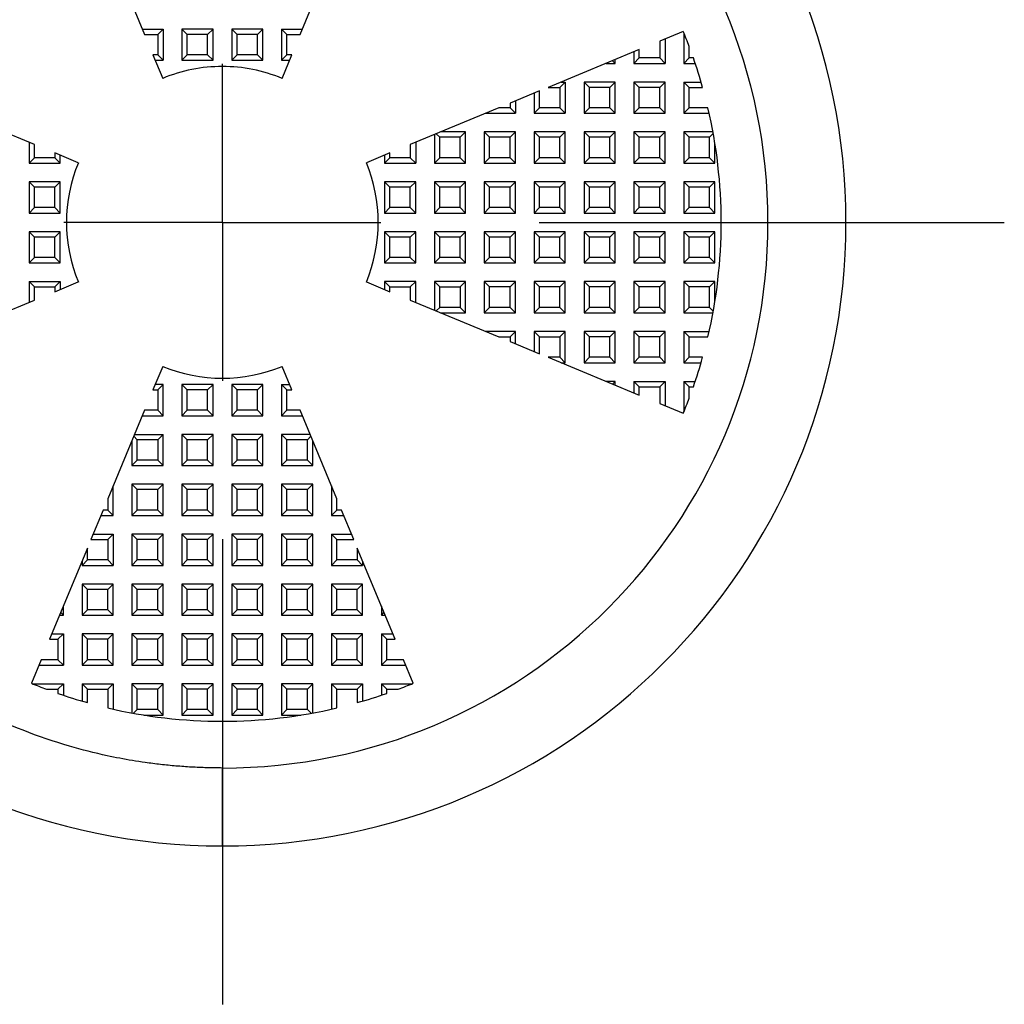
# Model space of a CAD drawing. Header units: millimetres. Extents: x 3 to 137, y 3 to 105.
# Tile 4 of 9: x 58 to 74, y 41 to 57. Entities that reach past the tile are written whole.
import ezdxf

# ---------------------------------------------------------------- set-up
doc = ezdxf.new("R2010")
doc.units = ezdxf.units.MM
doc.header["$LTSCALE"] = 0.5
doc.linetypes.add('SLD-Center', pattern=[19.05, 15.24, -1.27, 1.27, -1.27])
doc.linetypes.add('SLD-Solid', pattern=[0])
doc.layers.add('CENTER', color=40, linetype='SLD-Center')
doc.layers.add('DIMENSIONS', color=140, linetype='SLD-Solid', lineweight=25)
doc.styles.add('SLDTEXTSTYLE0', font='VERDANA.TTF')
doc.dimstyles.new('SLDDIMSTYLE2', dxfattribs={"dimtxt": 1.079004, "dimasz": 1.651, "dimexe": 0, "dimexo": 0.0625, "dimgap": 0.269751, "dimtad": 0, "dimtih": 1, "dimtoh": 1, "dimrnd": 1e-09, "dimzin": 4, "dimdsep": 46, "dimtxsty": 'SLDTEXTSTYLE0', "dimsah": 1, "dimcen": 0, "dimadec": 0, "dimazin": 1, "dimtfac": 1, "dimtofl": 0, "dimtmove": 0, "dimatfit": 3, "dimfxl": 0, "dimfrac": 2, "dimtolj": 1, "dimtzin": 12, "dimarcsym": 0})

# ---------------------------------------------------------------- blocks, each defined once
blk = doc.blocks.new('_D_2')
at = {"layer": 'DIMENSIONS'}
for p, q in [((45.55, 67.877), (45.188, 67.877)), ((45.188, 67.877), (45.188, 66.162)), ((48.756, 67.877), (49.119, 67.877)), ((49.119, 67.877), (49.119, 66.162)), ((52.746, 67.877), (49.571, 67.877)), ((56.114, 61.98), (52.746, 67.877)), ((45.188, 66.162), (45.55, 66.162)), ((49.119, 66.162), (48.756, 66.162))]:
    blk.add_line(p, q, dxfattribs=at)
blk.add_arc((61.074, 53.296), 10, 93.6334, 128.7547, dxfattribs=at)
blk.add_solid([(56.114, 61.98), (55.516, 63.539), (55.075, 63.287)], dxfattribs=at)
at = {"layer": 'DIMENSIONS', "char_height": 1.0583, "attachment_point": 1, "style": 'SLDTEXTSTYLE0'}
for s, insert in [('%%c', (44.735, 69.463)), ('20.0', (46.364, 69.463)), ('0.79', (45.55, 67.506))]:
    blk.add_mtext(s, dxfattribs=dict(at, insert=insert))
blk = doc.blocks.new('SW_CENTERMARKSYMBOL_0')
at = {"layer": 'CENTER', "color": 0}
for p, q in [((0, 0), (0, 2.54)), ((0, 0), (-2.54, 0)), ((0, 0), (0, -2.54)), ((0, 0), (2.54, 0)), ((5.08, 0), (12.54, 0)), ((0, -5.08), (0, -12.54))]:
    blk.add_line(p, q, dxfattribs=at)

msp = doc.modelspace()

# ---------------------------------------------------------------- linework, layer by layer
for p, q in [((59.237, 57.73), (59.826, 56.31)), ((62.322, 56.31), (62.91, 57.73)), ((59.79, 56.396), (60.124, 56.396)), ((60.037, 56.31), (60.124, 56.396)), ((60.124, 56.396), (60.124, 55.896)), ((60.424, 56.396), (60.424, 55.896)), ((60.51, 56.31), (60.424, 56.396)), ((60.924, 56.396), (60.424, 56.396)), ((60.924, 56.396), (60.837, 56.31)), ((60.924, 55.896), (60.924, 56.396)), ((61.224, 56.396), (61.224, 55.896)), ((61.31, 56.31), (61.224, 56.396)), ((61.724, 56.396), (61.224, 56.396)), ((61.637, 56.31), (61.724, 56.396)), ((61.724, 55.896), (61.724, 56.396)), ((62.024, 56.396), (62.358, 56.396)), ((62.11, 56.31), (62.024, 56.396)), ((62.024, 56.396), (62.024, 55.896)), ((59.826, 56.31), (60.037, 56.31)), ((60.037, 56.31), (60.037, 55.983)), ((60.51, 55.983), (60.51, 56.31)), ((60.837, 56.31), (60.51, 56.31)), ((60.837, 55.983), (60.837, 56.31)), ((61.31, 55.983), (61.31, 56.31)), ((61.637, 56.31), (61.31, 56.31)), ((61.637, 55.983), (61.637, 56.31)), ((62.11, 55.983), (62.11, 56.31)), ((62.11, 56.31), (62.322, 56.31)), ((68.465, 56.358), (68.087, 56.202)), ((68.174, 56.237), (68.174, 55.846)), ((68.474, 56.336), (68.474, 55.846)), ((67.76, 56.066), (66.297, 55.46)), ((67.76, 55.933), (67.76, 56.066)), ((68.087, 56.202), (68.087, 55.933)), ((68.56, 55.933), (68.56, 56.116)), ((60.037, 55.983), (59.961, 55.983)), ((59.961, 55.983), (60.117, 55.606)), ((60.124, 55.896), (60.037, 55.983)), ((60.51, 55.983), (60.424, 55.896)), ((60.837, 55.983), (60.51, 55.983)), ((60.924, 55.896), (60.837, 55.983)), ((61.31, 55.983), (61.224, 55.896)), ((61.637, 55.983), (61.31, 55.983)), ((61.724, 55.896), (61.637, 55.983)), ((62.024, 55.896), (62.11, 55.983)), ((62.031, 55.606), (62.187, 55.983)), ((62.187, 55.983), (62.11, 55.983)), ((67.374, 55.846), (67.374, 55.906)), ((67.674, 56.03), (67.674, 55.846)), ((67.674, 55.846), (67.76, 55.933)), ((68.087, 55.933), (67.76, 55.933)), ((68.174, 55.846), (68.087, 55.933)), ((68.474, 55.846), (68.56, 55.933)), ((68.627, 55.933), (68.56, 55.933)), ((59.997, 55.896), (60.124, 55.896)), ((60.424, 55.896), (60.924, 55.896)), ((61.224, 55.896), (61.724, 55.896)), ((62.024, 55.896), (62.151, 55.896)), ((67.23, 55.846), (67.374, 55.846)), ((67.374, 55.846), (67.332, 55.889)), ((67.674, 55.846), (68.174, 55.846)), ((68.474, 55.846), (68.657, 55.846)), ((66.297, 55.46), (66.487, 55.46)), ((66.487, 55.46), (66.574, 55.546)), ((66.487, 55.46), (66.487, 55.133)), ((66.506, 55.546), (66.574, 55.546)), ((66.574, 55.546), (66.574, 55.046)), ((66.874, 55.546), (66.874, 55.046)), ((66.96, 55.46), (66.874, 55.546)), ((67.374, 55.546), (66.874, 55.546)), ((66.96, 55.133), (66.96, 55.46)), ((67.287, 55.46), (66.96, 55.46)), ((67.374, 55.546), (67.287, 55.46)), ((67.287, 55.133), (67.287, 55.46)), ((67.374, 55.046), (67.374, 55.546)), ((67.674, 55.546), (67.674, 55.046)), ((67.76, 55.46), (67.674, 55.546)), ((68.174, 55.546), (67.674, 55.546)), ((67.76, 55.133), (67.76, 55.46)), ((68.087, 55.46), (67.76, 55.46)), ((68.174, 55.546), (68.087, 55.46)), ((68.087, 55.133), (68.087, 55.46)), ((68.174, 55.046), (68.174, 55.546)), ((68.474, 55.546), (68.474, 55.046)), ((68.56, 55.46), (68.474, 55.546)), ((68.474, 55.546), (68.751, 55.546)), ((68.56, 55.133), (68.56, 55.46)), ((68.56, 55.46), (68.776, 55.46)), ((66.16, 55.403), (65.687, 55.207)), ((66.074, 55.368), (66.074, 55.046)), ((66.16, 55.133), (66.16, 55.403)), ((58.06, 54.545), (56.64, 55.133)), ((65.508, 55.133), (64.087, 54.545)), ((65.687, 55.133), (65.508, 55.133)), ((65.687, 55.207), (65.687, 55.133)), ((65.774, 55.046), (65.687, 55.133)), ((65.774, 55.243), (65.774, 55.046)), ((66.074, 55.046), (66.16, 55.133)), ((66.487, 55.133), (66.16, 55.133)), ((66.574, 55.046), (66.487, 55.133)), ((66.96, 55.133), (66.874, 55.046)), ((67.287, 55.133), (66.96, 55.133)), ((67.374, 55.046), (67.287, 55.133)), ((67.76, 55.133), (67.674, 55.046)), ((68.087, 55.133), (67.76, 55.133)), ((68.174, 55.046), (68.087, 55.133)), ((68.474, 55.046), (68.56, 55.133)), ((68.86, 55.133), (68.56, 55.133)), ((65.299, 55.046), (65.774, 55.046)), ((66.074, 55.046), (66.574, 55.046)), ((66.874, 55.046), (67.374, 55.046)), ((67.674, 55.046), (68.174, 55.046)), ((68.474, 55.046), (68.88, 55.046)), ((64.474, 54.705), (64.474, 54.246)), ((64.56, 54.66), (64.503, 54.717)), ((64.56, 54.333), (64.56, 54.66)), ((64.887, 54.66), (64.56, 54.66)), ((64.974, 54.746), (64.574, 54.746)), ((64.974, 54.746), (64.887, 54.66)), ((64.887, 54.333), (64.887, 54.66)), ((64.974, 54.246), (64.974, 54.746)), ((65.274, 54.746), (65.274, 54.246)), ((65.36, 54.66), (65.274, 54.746)), ((65.774, 54.746), (65.274, 54.746)), ((65.36, 54.333), (65.36, 54.66)), ((65.687, 54.66), (65.36, 54.66)), ((65.774, 54.746), (65.687, 54.66)), ((65.687, 54.333), (65.687, 54.66)), ((65.774, 54.246), (65.774, 54.746)), ((66.074, 54.746), (66.074, 54.246)), ((66.16, 54.66), (66.074, 54.746)), ((66.574, 54.746), (66.074, 54.746)), ((66.16, 54.333), (66.16, 54.66)), ((66.487, 54.66), (66.16, 54.66)), ((66.574, 54.746), (66.487, 54.66)), ((66.487, 54.333), (66.487, 54.66)), ((66.574, 54.246), (66.574, 54.746)), ((66.874, 54.746), (66.874, 54.246)), ((66.96, 54.66), (66.874, 54.746)), ((67.374, 54.746), (66.874, 54.746)), ((66.96, 54.333), (66.96, 54.66)), ((67.287, 54.66), (66.96, 54.66)), ((67.374, 54.746), (67.287, 54.66)), ((67.287, 54.333), (67.287, 54.66)), ((67.374, 54.246), (67.374, 54.746)), ((67.674, 54.746), (67.674, 54.246)), ((67.76, 54.66), (67.674, 54.746)), ((68.174, 54.746), (67.674, 54.746)), ((67.76, 54.333), (67.76, 54.66)), ((68.087, 54.66), (67.76, 54.66)), ((68.174, 54.746), (68.087, 54.66)), ((68.087, 54.333), (68.087, 54.66)), ((68.174, 54.246), (68.174, 54.746)), ((68.941, 54.746), (68.474, 54.746)), ((68.56, 54.66), (68.474, 54.746)), ((68.474, 54.746), (68.474, 54.246)), ((68.56, 54.333), (68.56, 54.66)), ((68.887, 54.66), (68.56, 54.66)), ((68.946, 54.719), (68.887, 54.66)), ((68.887, 54.333), (68.887, 54.66)), ((57.974, 54.581), (57.974, 54.246)), ((58.06, 54.333), (58.06, 54.545)), ((64.087, 54.545), (64.087, 54.333)), ((64.174, 54.581), (64.174, 54.246)), ((68.974, 54.246), (68.974, 54.557)), ((57.974, 54.246), (58.06, 54.333)), ((58.387, 54.333), (58.06, 54.333)), ((58.764, 54.253), (58.387, 54.409)), ((58.387, 54.409), (58.387, 54.333)), ((58.474, 54.246), (58.387, 54.333)), ((58.474, 54.246), (58.474, 54.373)), ((63.76, 54.409), (63.384, 54.253)), ((63.674, 54.373), (63.674, 54.246)), ((63.674, 54.246), (63.76, 54.333)), ((63.76, 54.333), (63.76, 54.409)), ((64.087, 54.333), (63.76, 54.333)), ((64.174, 54.246), (64.087, 54.333)), ((64.474, 54.246), (64.56, 54.333)), ((64.887, 54.333), (64.56, 54.333)), ((64.974, 54.246), (64.887, 54.333)), ((65.36, 54.333), (65.274, 54.246)), ((65.687, 54.333), (65.36, 54.333)), ((65.774, 54.246), (65.687, 54.333)), ((66.16, 54.333), (66.074, 54.246)), ((66.487, 54.333), (66.16, 54.333)), ((66.574, 54.246), (66.487, 54.333)), ((66.96, 54.333), (66.874, 54.246)), ((67.287, 54.333), (66.96, 54.333)), ((67.374, 54.246), (67.287, 54.333)), ((67.76, 54.333), (67.674, 54.246)), ((68.087, 54.333), (67.76, 54.333)), ((68.174, 54.246), (68.087, 54.333)), ((68.56, 54.333), (68.474, 54.246)), ((68.887, 54.333), (68.56, 54.333)), ((68.974, 54.246), (68.887, 54.333)), ((57.974, 54.246), (58.474, 54.246)), ((63.674, 54.246), (64.174, 54.246)), ((64.474, 54.246), (64.974, 54.246)), ((65.274, 54.246), (65.774, 54.246)), ((66.074, 54.246), (66.574, 54.246)), ((66.874, 54.246), (67.374, 54.246)), ((67.674, 54.246), (68.174, 54.246)), ((68.474, 54.246), (68.974, 54.246)), ((57.974, 53.946), (57.974, 53.446)), ((58.06, 53.86), (57.974, 53.946)), ((58.474, 53.946), (57.974, 53.946)), ((58.06, 53.533), (58.06, 53.86)), ((58.387, 53.86), (58.06, 53.86)), ((58.387, 53.86), (58.474, 53.946)), ((58.387, 53.533), (58.387, 53.86)), ((58.474, 53.446), (58.474, 53.946)), ((63.674, 53.946), (63.674, 53.446)), ((63.76, 53.86), (63.674, 53.946)), ((64.174, 53.946), (63.674, 53.946)), ((63.76, 53.533), (63.76, 53.86)), ((64.087, 53.86), (63.76, 53.86)), ((64.174, 53.946), (64.087, 53.86)), ((64.087, 53.533), (64.087, 53.86)), ((64.174, 53.446), (64.174, 53.946)), ((64.474, 53.946), (64.474, 53.446)), ((64.56, 53.86), (64.474, 53.946)), ((64.974, 53.946), (64.474, 53.946)), ((64.56, 53.533), (64.56, 53.86)), ((64.887, 53.86), (64.56, 53.86)), ((64.974, 53.946), (64.887, 53.86)), ((64.887, 53.533), (64.887, 53.86)), ((64.974, 53.446), (64.974, 53.946)), ((65.274, 53.946), (65.274, 53.446)), ((65.36, 53.86), (65.274, 53.946)), ((65.774, 53.946), (65.274, 53.946)), ((65.36, 53.533), (65.36, 53.86)), ((65.687, 53.86), (65.36, 53.86)), ((65.774, 53.946), (65.687, 53.86)), ((65.687, 53.533), (65.687, 53.86)), ((65.774, 53.446), (65.774, 53.946)), ((66.074, 53.946), (66.074, 53.446)), ((66.16, 53.86), (66.074, 53.946)), ((66.574, 53.946), (66.074, 53.946)), ((66.16, 53.533), (66.16, 53.86)), ((66.487, 53.86), (66.16, 53.86)), ((66.574, 53.946), (66.487, 53.86)), ((66.487, 53.533), (66.487, 53.86)), ((66.574, 53.446), (66.574, 53.946)), ((66.874, 53.946), (66.874, 53.446)), ((66.96, 53.86), (66.874, 53.946)), ((67.374, 53.946), (66.874, 53.946)), ((66.96, 53.533), (66.96, 53.86)), ((67.287, 53.86), (66.96, 53.86)), ((67.374, 53.946), (67.287, 53.86)), ((67.287, 53.533), (67.287, 53.86)), ((67.374, 53.446), (67.374, 53.946)), ((67.674, 53.946), (67.674, 53.446)), ((67.76, 53.86), (67.674, 53.946)), ((68.174, 53.946), (67.674, 53.946)), ((67.76, 53.533), (67.76, 53.86)), ((68.087, 53.86), (67.76, 53.86)), ((68.174, 53.946), (68.087, 53.86)), ((68.087, 53.533), (68.087, 53.86)), ((68.174, 53.446), (68.174, 53.946)), ((68.474, 53.946), (68.474, 53.446)), ((68.56, 53.86), (68.474, 53.946)), ((68.974, 53.946), (68.474, 53.946)), ((68.56, 53.533), (68.56, 53.86)), ((68.887, 53.86), (68.56, 53.86)), ((68.974, 53.946), (68.887, 53.86)), ((68.887, 53.533), (68.887, 53.86)), ((68.974, 53.446), (68.974, 53.946)), ((58.06, 53.533), (57.974, 53.446)), ((58.387, 53.533), (58.06, 53.533)), ((58.474, 53.446), (58.387, 53.533)), ((63.76, 53.533), (63.674, 53.446)), ((64.087, 53.533), (63.76, 53.533)), ((64.174, 53.446), (64.087, 53.533)), ((64.56, 53.533), (64.474, 53.446)), ((64.887, 53.533), (64.56, 53.533)), ((64.974, 53.446), (64.887, 53.533)), ((65.36, 53.533), (65.274, 53.446)), ((65.687, 53.533), (65.36, 53.533)), ((65.774, 53.446), (65.687, 53.533)), ((66.16, 53.533), (66.074, 53.446)), ((66.487, 53.533), (66.16, 53.533)), ((66.574, 53.446), (66.487, 53.533)), ((66.96, 53.533), (66.874, 53.446)), ((67.287, 53.533), (66.96, 53.533)), ((67.374, 53.446), (67.287, 53.533)), ((67.76, 53.533), (67.674, 53.446)), ((68.087, 53.533), (67.76, 53.533)), ((68.174, 53.446), (68.087, 53.533)), ((68.56, 53.533), (68.474, 53.446)), ((68.887, 53.533), (68.56, 53.533)), ((68.974, 53.446), (68.887, 53.533)), ((57.974, 53.446), (58.474, 53.446)), ((63.674, 53.446), (64.174, 53.446)), ((64.474, 53.446), (64.974, 53.446)), ((65.274, 53.446), (65.774, 53.446)), ((66.074, 53.446), (66.574, 53.446)), ((66.874, 53.446), (67.374, 53.446)), ((67.674, 53.446), (68.174, 53.446)), ((68.474, 53.446), (68.974, 53.446)), ((57.974, 53.146), (57.974, 52.646)), ((58.06, 53.06), (57.974, 53.146)), ((58.474, 53.146), (57.974, 53.146)), ((58.06, 52.733), (58.06, 53.06)), ((58.387, 53.06), (58.06, 53.06)), ((58.474, 53.146), (58.387, 53.06)), ((58.387, 52.733), (58.387, 53.06)), ((58.474, 52.646), (58.474, 53.146)), ((63.674, 53.146), (63.674, 52.646)), ((63.76, 53.06), (63.674, 53.146)), ((64.174, 53.146), (63.674, 53.146)), ((63.76, 52.733), (63.76, 53.06)), ((64.087, 53.06), (63.76, 53.06)), ((64.174, 53.146), (64.087, 53.06)), ((64.087, 52.733), (64.087, 53.06)), ((64.174, 52.646), (64.174, 53.146)), ((64.474, 53.146), (64.474, 52.646)), ((64.56, 53.06), (64.474, 53.146)), ((64.974, 53.146), (64.474, 53.146)), ((64.56, 52.733), (64.56, 53.06)), ((64.887, 53.06), (64.56, 53.06)), ((64.974, 53.146), (64.887, 53.06)), ((64.887, 52.733), (64.887, 53.06)), ((64.974, 52.646), (64.974, 53.146)), ((65.274, 53.146), (65.274, 52.646)), ((65.36, 53.06), (65.274, 53.146)), ((65.774, 53.146), (65.274, 53.146)), ((65.36, 52.733), (65.36, 53.06)), ((65.687, 53.06), (65.36, 53.06)), ((65.774, 53.146), (65.687, 53.06)), ((65.687, 52.733), (65.687, 53.06)), ((65.774, 52.646), (65.774, 53.146)), ((66.074, 53.146), (66.074, 52.646)), ((66.16, 53.06), (66.074, 53.146)), ((66.574, 53.146), (66.074, 53.146)), ((66.16, 52.733), (66.16, 53.06)), ((66.487, 53.06), (66.16, 53.06)), ((66.574, 53.146), (66.487, 53.06)), ((66.487, 52.733), (66.487, 53.06)), ((66.574, 52.646), (66.574, 53.146)), ((66.874, 53.146), (66.874, 52.646)), ((66.96, 53.06), (66.874, 53.146)), ((67.374, 53.146), (66.874, 53.146)), ((66.96, 52.733), (66.96, 53.06)), ((67.287, 53.06), (66.96, 53.06)), ((67.374, 53.146), (67.287, 53.06)), ((67.287, 52.733), (67.287, 53.06)), ((67.374, 52.646), (67.374, 53.146)), ((67.674, 53.146), (67.674, 52.646)), ((67.76, 53.06), (67.674, 53.146)), ((68.174, 53.146), (67.674, 53.146)), ((67.76, 52.733), (67.76, 53.06)), ((68.087, 53.06), (67.76, 53.06)), ((68.174, 53.146), (68.087, 53.06)), ((68.087, 52.733), (68.087, 53.06)), ((68.174, 52.646), (68.174, 53.146)), ((68.474, 53.146), (68.474, 52.646)), ((68.56, 53.06), (68.474, 53.146)), ((68.974, 53.146), (68.474, 53.146)), ((68.56, 52.733), (68.56, 53.06)), ((68.887, 53.06), (68.56, 53.06)), ((68.974, 53.146), (68.887, 53.06)), ((68.887, 52.733), (68.887, 53.06)), ((68.974, 52.646), (68.974, 53.146)), ((58.06, 52.733), (57.974, 52.646)), ((57.974, 52.646), (58.474, 52.646)), ((58.387, 52.733), (58.06, 52.733)), ((58.474, 52.646), (58.387, 52.733)), ((63.674, 52.646), (63.76, 52.733)), ((63.674, 52.646), (64.174, 52.646)), ((64.087, 52.733), (63.76, 52.733)), ((64.174, 52.646), (64.087, 52.733)), ((64.474, 52.646), (64.56, 52.733)), ((64.474, 52.646), (64.974, 52.646)), ((64.887, 52.733), (64.56, 52.733)), ((64.974, 52.646), (64.887, 52.733)), ((65.36, 52.733), (65.274, 52.646)), ((65.274, 52.646), (65.774, 52.646)), ((65.687, 52.733), (65.36, 52.733)), ((65.774, 52.646), (65.687, 52.733)), ((66.074, 52.646), (66.16, 52.733)), ((66.074, 52.646), (66.574, 52.646)), ((66.487, 52.733), (66.16, 52.733)), ((66.574, 52.646), (66.487, 52.733)), ((66.874, 52.646), (66.96, 52.733)), ((66.874, 52.646), (67.374, 52.646)), ((67.287, 52.733), (66.96, 52.733)), ((67.374, 52.646), (67.287, 52.733)), ((67.674, 52.646), (67.76, 52.733)), ((67.674, 52.646), (68.174, 52.646)), ((68.087, 52.733), (67.76, 52.733)), ((68.174, 52.646), (68.087, 52.733)), ((68.474, 52.646), (68.56, 52.733)), ((68.474, 52.646), (68.974, 52.646)), ((68.887, 52.733), (68.56, 52.733)), ((68.974, 52.646), (68.887, 52.733)), ((57.974, 52.346), (57.974, 52.012)), ((58.06, 52.26), (57.974, 52.346)), ((57.974, 52.346), (58.474, 52.346)), ((58.387, 52.26), (58.474, 52.346)), ((58.387, 52.184), (58.764, 52.34)), ((58.474, 52.346), (58.474, 52.22)), ((63.384, 52.34), (63.76, 52.184)), ((63.674, 52.346), (63.674, 52.22)), ((63.76, 52.26), (63.674, 52.346)), ((64.174, 52.346), (63.674, 52.346)), ((64.087, 52.26), (64.174, 52.346)), ((64.174, 52.012), (64.174, 52.346)), ((64.56, 52.26), (64.474, 52.346)), ((64.974, 52.346), (64.474, 52.346)), ((64.474, 52.346), (64.474, 51.888)), ((64.974, 52.346), (64.887, 52.26)), ((64.974, 51.846), (64.974, 52.346)), ((65.274, 52.346), (65.274, 51.846)), ((65.36, 52.26), (65.274, 52.346)), ((65.774, 52.346), (65.274, 52.346)), ((65.774, 52.346), (65.687, 52.26)), ((65.774, 51.846), (65.774, 52.346)), ((66.074, 52.346), (66.074, 51.846)), ((66.16, 52.26), (66.074, 52.346)), ((66.574, 52.346), (66.074, 52.346)), ((66.574, 52.346), (66.487, 52.26)), ((66.574, 51.846), (66.574, 52.346)), ((66.874, 52.346), (66.874, 51.846)), ((66.96, 52.26), (66.874, 52.346)), ((67.374, 52.346), (66.874, 52.346)), ((67.374, 52.346), (67.287, 52.26)), ((67.374, 51.846), (67.374, 52.346)), ((67.674, 52.346), (67.674, 51.846)), ((67.76, 52.26), (67.674, 52.346)), ((68.174, 52.346), (67.674, 52.346)), ((68.174, 52.346), (68.087, 52.26)), ((68.174, 51.846), (68.174, 52.346)), ((68.56, 52.26), (68.474, 52.346)), ((68.974, 52.346), (68.474, 52.346)), ((68.474, 52.346), (68.474, 51.846)), ((68.887, 52.26), (68.974, 52.346)), ((68.974, 52.036), (68.974, 52.346)), ((58.06, 52.048), (58.06, 52.26)), ((58.06, 52.26), (58.387, 52.26)), ((58.387, 52.26), (58.387, 52.184)), ((63.76, 52.184), (63.76, 52.26)), ((63.76, 52.26), (64.087, 52.26)), ((64.087, 52.26), (64.087, 52.048)), ((64.56, 52.26), (64.887, 52.26)), ((64.56, 51.933), (64.56, 52.26)), ((64.887, 52.26), (64.887, 51.933)), ((65.36, 51.933), (65.36, 52.26)), ((65.687, 52.26), (65.36, 52.26)), ((65.687, 51.933), (65.687, 52.26)), ((66.16, 51.933), (66.16, 52.26)), ((66.487, 52.26), (66.16, 52.26)), ((66.487, 51.933), (66.487, 52.26)), ((66.96, 51.933), (66.96, 52.26)), ((67.287, 52.26), (66.96, 52.26)), ((67.287, 51.933), (67.287, 52.26)), ((67.76, 51.933), (67.76, 52.26)), ((68.087, 52.26), (67.76, 52.26)), ((68.087, 51.933), (68.087, 52.26)), ((68.887, 52.26), (68.56, 52.26)), ((68.56, 51.933), (68.56, 52.26)), ((68.887, 51.933), (68.887, 52.26)), ((56.64, 51.46), (58.06, 52.048)), ((64.087, 52.048), (65.508, 51.46)), ((64.503, 51.876), (64.56, 51.933)), ((64.887, 51.933), (64.56, 51.933)), ((64.574, 51.846), (64.974, 51.846)), ((64.974, 51.846), (64.887, 51.933)), ((65.36, 51.933), (65.274, 51.846)), ((65.274, 51.846), (65.774, 51.846)), ((65.687, 51.933), (65.36, 51.933)), ((65.774, 51.846), (65.687, 51.933)), ((66.074, 51.846), (66.16, 51.933)), ((66.074, 51.846), (66.574, 51.846)), ((66.487, 51.933), (66.16, 51.933)), ((66.574, 51.846), (66.487, 51.933)), ((66.874, 51.846), (66.96, 51.933)), ((66.874, 51.846), (67.374, 51.846)), ((67.287, 51.933), (66.96, 51.933)), ((67.374, 51.846), (67.287, 51.933)), ((67.674, 51.846), (67.76, 51.933)), ((67.674, 51.846), (68.174, 51.846)), ((68.087, 51.933), (67.76, 51.933)), ((68.174, 51.846), (68.087, 51.933)), ((68.56, 51.933), (68.474, 51.846)), ((68.474, 51.846), (68.941, 51.846)), ((68.887, 51.933), (68.56, 51.933)), ((68.946, 51.874), (68.887, 51.933)), ((65.774, 51.546), (65.299, 51.546)), ((65.687, 51.46), (65.774, 51.546)), ((65.774, 51.35), (65.774, 51.546)), ((66.16, 51.46), (66.074, 51.546)), ((66.574, 51.546), (66.074, 51.546)), ((66.074, 51.546), (66.074, 51.225)), ((66.487, 51.46), (66.574, 51.546)), ((66.574, 51.046), (66.574, 51.546)), ((66.874, 51.546), (66.874, 51.046)), ((66.96, 51.46), (66.874, 51.546)), ((67.374, 51.546), (66.874, 51.546)), ((67.374, 51.546), (67.287, 51.46)), ((67.374, 51.046), (67.374, 51.546)), ((67.674, 51.546), (67.674, 51.046)), ((67.76, 51.46), (67.674, 51.546)), ((68.174, 51.546), (67.674, 51.546)), ((68.174, 51.546), (68.087, 51.46)), ((68.174, 51.046), (68.174, 51.546)), ((68.474, 51.546), (68.474, 51.046)), ((68.56, 51.46), (68.474, 51.546)), ((68.474, 51.546), (68.88, 51.546)), ((65.508, 51.46), (65.687, 51.46)), ((65.687, 51.46), (65.687, 51.386)), ((65.687, 51.386), (66.16, 51.19)), ((66.16, 51.19), (66.16, 51.46)), ((66.16, 51.46), (66.487, 51.46)), ((66.487, 51.46), (66.487, 51.133)), ((66.96, 51.133), (66.96, 51.46)), ((67.287, 51.46), (66.96, 51.46)), ((67.287, 51.133), (67.287, 51.46)), ((67.76, 51.133), (67.76, 51.46)), ((68.087, 51.46), (67.76, 51.46)), ((68.087, 51.133), (68.087, 51.46)), ((68.56, 51.133), (68.56, 51.46)), ((68.56, 51.46), (68.86, 51.46)), ((66.487, 51.133), (66.297, 51.133)), ((66.297, 51.133), (67.76, 50.527)), ((66.574, 51.046), (66.487, 51.133)), ((66.506, 51.046), (66.574, 51.046)), ((66.874, 51.046), (66.96, 51.133)), ((66.874, 51.046), (67.374, 51.046)), ((67.287, 51.133), (66.96, 51.133)), ((67.374, 51.046), (67.287, 51.133)), ((67.674, 51.046), (67.76, 51.133)), ((67.674, 51.046), (68.174, 51.046)), ((68.087, 51.133), (67.76, 51.133)), ((68.174, 51.046), (68.087, 51.133)), ((68.474, 51.046), (68.56, 51.133)), ((68.474, 51.046), (68.751, 51.046)), ((68.776, 51.133), (68.56, 51.133)), ((60.117, 50.987), (59.961, 50.61)), ((62.187, 50.61), (62.031, 50.987)), ((60.124, 50.696), (59.997, 50.696)), ((60.037, 50.61), (60.124, 50.696)), ((60.124, 50.196), (60.124, 50.696)), ((60.424, 50.696), (60.424, 50.196)), ((60.51, 50.61), (60.424, 50.696)), ((60.924, 50.696), (60.424, 50.696)), ((60.924, 50.696), (60.837, 50.61)), ((60.924, 50.196), (60.924, 50.696)), ((61.224, 50.696), (61.224, 50.196)), ((61.31, 50.61), (61.224, 50.696)), ((61.724, 50.696), (61.224, 50.696)), ((61.724, 50.696), (61.637, 50.61)), ((61.724, 50.196), (61.724, 50.696)), ((62.024, 50.696), (62.151, 50.696)), ((62.11, 50.61), (62.024, 50.696)), ((62.024, 50.696), (62.024, 50.196)), ((67.374, 50.746), (67.23, 50.746)), ((67.332, 50.704), (67.374, 50.746)), ((67.374, 50.687), (67.374, 50.746)), ((67.674, 50.746), (67.674, 50.563)), ((67.76, 50.66), (67.674, 50.746)), ((67.674, 50.746), (68.174, 50.746)), ((68.087, 50.66), (68.174, 50.746)), ((68.174, 50.746), (68.174, 50.356)), ((68.474, 50.746), (68.474, 50.257)), ((68.56, 50.66), (68.474, 50.746)), ((68.474, 50.746), (68.657, 50.746)), ((59.961, 50.61), (60.037, 50.61)), ((60.037, 50.61), (60.037, 50.283)), ((60.51, 50.283), (60.51, 50.61)), ((60.837, 50.61), (60.51, 50.61)), ((60.837, 50.283), (60.837, 50.61)), ((61.31, 50.283), (61.31, 50.61)), ((61.637, 50.61), (61.31, 50.61)), ((61.637, 50.283), (61.637, 50.61)), ((62.11, 50.283), (62.11, 50.61)), ((62.11, 50.61), (62.187, 50.61)), ((67.76, 50.527), (67.76, 50.66)), ((67.76, 50.66), (68.087, 50.66)), ((68.087, 50.66), (68.087, 50.391)), ((68.56, 50.477), (68.56, 50.66)), ((68.56, 50.66), (68.627, 50.66)), ((68.087, 50.391), (68.465, 50.235)), ((59.826, 50.283), (59.237, 48.863)), ((60.037, 50.283), (59.826, 50.283)), ((60.124, 50.196), (60.037, 50.283)), ((60.424, 50.196), (60.51, 50.283)), ((60.837, 50.283), (60.51, 50.283)), ((60.924, 50.196), (60.837, 50.283)), ((61.31, 50.283), (61.224, 50.196)), ((61.637, 50.283), (61.31, 50.283)), ((61.724, 50.196), (61.637, 50.283)), ((62.024, 50.196), (62.11, 50.283)), ((62.322, 50.283), (62.11, 50.283)), ((62.91, 48.863), (62.322, 50.283)), ((59.79, 50.196), (60.124, 50.196)), ((60.424, 50.196), (60.924, 50.196)), ((61.224, 50.196), (61.724, 50.196)), ((62.024, 50.196), (62.358, 50.196)), ((59.666, 49.896), (60.124, 49.896)), ((60.124, 49.896), (60.037, 49.81)), ((60.124, 49.396), (60.124, 49.896)), ((60.424, 49.896), (60.424, 49.396)), ((60.51, 49.81), (60.424, 49.896)), ((60.924, 49.896), (60.424, 49.896)), ((60.924, 49.896), (60.837, 49.81)), ((60.924, 49.396), (60.924, 49.896)), ((61.224, 49.896), (61.224, 49.396)), ((61.31, 49.81), (61.224, 49.896)), ((61.724, 49.896), (61.224, 49.896)), ((61.724, 49.896), (61.637, 49.81)), ((61.724, 49.396), (61.724, 49.896)), ((62.024, 49.896), (62.024, 49.396)), ((62.11, 49.81), (62.024, 49.896)), ((62.482, 49.896), (62.024, 49.896)), ((59.624, 49.796), (59.624, 49.396)), ((59.71, 49.81), (59.653, 49.867)), ((60.037, 49.81), (59.71, 49.81)), ((59.71, 49.483), (59.71, 49.81)), ((60.037, 49.81), (60.037, 49.483)), ((60.51, 49.483), (60.51, 49.81)), ((60.837, 49.81), (60.51, 49.81)), ((60.837, 49.483), (60.837, 49.81)), ((61.31, 49.483), (61.31, 49.81)), ((61.637, 49.81), (61.31, 49.81)), ((61.637, 49.483), (61.637, 49.81)), ((62.11, 49.483), (62.11, 49.81)), ((62.437, 49.81), (62.11, 49.81)), ((62.494, 49.867), (62.437, 49.81)), ((62.437, 49.483), (62.437, 49.81)), ((62.524, 49.396), (62.524, 49.796)), ((59.624, 49.396), (59.71, 49.483)), ((60.037, 49.483), (59.71, 49.483)), ((60.124, 49.396), (60.037, 49.483)), ((60.424, 49.396), (60.51, 49.483)), ((60.837, 49.483), (60.51, 49.483)), ((60.924, 49.396), (60.837, 49.483)), ((61.31, 49.483), (61.224, 49.396)), ((61.637, 49.483), (61.31, 49.483)), ((61.724, 49.396), (61.637, 49.483)), ((62.11, 49.483), (62.024, 49.396)), ((62.437, 49.483), (62.11, 49.483)), ((62.524, 49.396), (62.437, 49.483)), ((59.624, 49.396), (60.124, 49.396)), ((60.424, 49.396), (60.924, 49.396)), ((61.224, 49.396), (61.724, 49.396)), ((62.024, 49.396), (62.524, 49.396)), ((59.324, 48.596), (59.324, 49.072)), ((59.624, 49.096), (59.624, 48.596)), ((59.71, 49.01), (59.624, 49.096)), ((60.124, 49.096), (59.624, 49.096)), ((59.71, 48.683), (59.71, 49.01)), ((60.037, 49.01), (59.71, 49.01)), ((60.124, 49.096), (60.037, 49.01)), ((60.037, 48.683), (60.037, 49.01)), ((60.124, 48.596), (60.124, 49.096)), ((60.424, 49.096), (60.424, 48.596)), ((60.51, 49.01), (60.424, 49.096)), ((60.924, 49.096), (60.424, 49.096)), ((60.51, 48.683), (60.51, 49.01)), ((60.837, 49.01), (60.51, 49.01)), ((60.924, 49.096), (60.837, 49.01)), ((60.837, 48.683), (60.837, 49.01)), ((60.924, 48.596), (60.924, 49.096)), ((61.224, 49.096), (61.224, 48.596)), ((61.31, 49.01), (61.224, 49.096)), ((61.724, 49.096), (61.224, 49.096)), ((61.31, 48.683), (61.31, 49.01)), ((61.637, 49.01), (61.31, 49.01)), ((61.724, 49.096), (61.637, 49.01)), ((61.637, 48.683), (61.637, 49.01)), ((61.724, 48.596), (61.724, 49.096)), ((62.024, 49.096), (62.024, 48.596)), ((62.11, 49.01), (62.024, 49.096)), ((62.524, 49.096), (62.024, 49.096)), ((62.11, 48.683), (62.11, 49.01)), ((62.437, 49.01), (62.11, 49.01)), ((62.524, 49.096), (62.437, 49.01)), ((62.437, 48.683), (62.437, 49.01)), ((62.524, 48.596), (62.524, 49.096)), ((62.824, 49.072), (62.824, 48.596)), ((59.237, 48.863), (59.237, 48.683)), ((62.91, 48.683), (62.91, 48.863)), ((59.163, 48.683), (58.967, 48.21)), ((59.237, 48.683), (59.163, 48.683)), ((59.324, 48.596), (59.237, 48.683)), ((59.624, 48.596), (59.71, 48.683)), ((60.037, 48.683), (59.71, 48.683)), ((60.124, 48.596), (60.037, 48.683)), ((60.424, 48.596), (60.51, 48.683)), ((60.837, 48.683), (60.51, 48.683)), ((60.924, 48.596), (60.837, 48.683)), ((61.31, 48.683), (61.224, 48.596)), ((61.637, 48.683), (61.31, 48.683)), ((61.724, 48.596), (61.637, 48.683)), ((62.11, 48.683), (62.024, 48.596)), ((62.437, 48.683), (62.11, 48.683)), ((62.524, 48.596), (62.437, 48.683)), ((62.824, 48.596), (62.91, 48.683)), ((62.985, 48.683), (62.91, 48.683)), ((63.181, 48.21), (62.985, 48.683)), ((59.127, 48.596), (59.324, 48.596)), ((59.624, 48.596), (60.124, 48.596)), ((60.424, 48.596), (60.924, 48.596)), ((61.224, 48.596), (61.724, 48.596)), ((62.024, 48.596), (62.524, 48.596)), ((62.824, 48.596), (63.021, 48.596)), ((58.967, 48.21), (59.237, 48.21)), ((59.003, 48.296), (59.324, 48.296)), ((59.237, 48.21), (59.324, 48.296)), ((59.237, 48.21), (59.237, 47.883)), ((59.324, 48.296), (59.324, 47.796)), ((59.624, 48.296), (59.624, 47.796)), ((59.71, 48.21), (59.624, 48.296)), ((60.124, 48.296), (59.624, 48.296)), ((59.71, 47.883), (59.71, 48.21)), ((60.037, 48.21), (59.71, 48.21)), ((60.124, 48.296), (60.037, 48.21)), ((60.037, 47.883), (60.037, 48.21)), ((60.124, 47.796), (60.124, 48.296)), ((60.424, 48.296), (60.424, 47.796)), ((60.51, 48.21), (60.424, 48.296)), ((60.924, 48.296), (60.424, 48.296)), ((60.51, 47.883), (60.51, 48.21)), ((60.837, 48.21), (60.51, 48.21)), ((60.924, 48.296), (60.837, 48.21)), ((60.837, 47.883), (60.837, 48.21)), ((60.924, 47.796), (60.924, 48.296)), ((61.224, 48.296), (61.224, 47.796)), ((61.31, 48.21), (61.224, 48.296)), ((61.724, 48.296), (61.224, 48.296)), ((61.31, 47.883), (61.31, 48.21)), ((61.637, 48.21), (61.31, 48.21)), ((61.724, 48.296), (61.637, 48.21)), ((61.637, 47.883), (61.637, 48.21)), ((61.724, 47.796), (61.724, 48.296)), ((62.024, 48.296), (62.024, 47.796)), ((62.11, 48.21), (62.024, 48.296)), ((62.524, 48.296), (62.024, 48.296)), ((62.11, 47.883), (62.11, 48.21)), ((62.437, 48.21), (62.11, 48.21)), ((62.524, 48.296), (62.437, 48.21)), ((62.437, 47.883), (62.437, 48.21)), ((62.524, 47.796), (62.524, 48.296)), ((62.824, 48.296), (62.824, 47.796)), ((62.91, 48.21), (62.824, 48.296)), ((62.824, 48.296), (63.145, 48.296)), ((62.91, 47.883), (62.91, 48.21)), ((62.91, 48.21), (63.181, 48.21)), ((58.91, 48.074), (58.304, 46.61)), ((58.91, 47.883), (58.91, 48.074)), ((63.844, 46.61), (63.237, 48.074)), ((63.237, 48.074), (63.237, 47.883)), ((58.824, 47.796), (58.91, 47.883)), ((58.824, 47.864), (58.824, 47.796)), ((59.237, 47.883), (58.91, 47.883)), ((59.324, 47.796), (59.237, 47.883)), ((59.624, 47.796), (59.71, 47.883)), ((60.037, 47.883), (59.71, 47.883)), ((60.124, 47.796), (60.037, 47.883)), ((60.424, 47.796), (60.51, 47.883)), ((60.837, 47.883), (60.51, 47.883)), ((60.924, 47.796), (60.837, 47.883)), ((61.31, 47.883), (61.224, 47.796)), ((61.637, 47.883), (61.31, 47.883)), ((61.724, 47.796), (61.637, 47.883)), ((62.11, 47.883), (62.024, 47.796)), ((62.437, 47.883), (62.11, 47.883)), ((62.524, 47.796), (62.437, 47.883)), ((62.824, 47.796), (62.91, 47.883)), ((63.237, 47.883), (62.91, 47.883)), ((63.324, 47.796), (63.237, 47.883)), ((63.324, 47.864), (63.324, 47.796)), ((58.824, 47.796), (59.324, 47.796)), ((59.624, 47.796), (60.124, 47.796)), ((60.424, 47.796), (60.924, 47.796)), ((61.224, 47.796), (61.724, 47.796)), ((62.024, 47.796), (62.524, 47.796)), ((62.824, 47.796), (63.324, 47.796)), ((58.824, 47.496), (58.824, 46.996)), ((58.91, 47.41), (58.824, 47.496)), ((59.324, 47.496), (58.824, 47.496)), ((58.91, 47.083), (58.91, 47.41)), ((59.237, 47.41), (58.91, 47.41)), ((59.324, 47.496), (59.237, 47.41)), ((59.237, 47.083), (59.237, 47.41)), ((59.324, 46.996), (59.324, 47.496)), ((59.624, 47.496), (59.624, 46.996)), ((59.71, 47.41), (59.624, 47.496)), ((60.124, 47.496), (59.624, 47.496)), ((59.71, 47.083), (59.71, 47.41)), ((60.037, 47.41), (59.71, 47.41)), ((60.124, 47.496), (60.037, 47.41)), ((60.037, 47.083), (60.037, 47.41)), ((60.124, 46.996), (60.124, 47.496)), ((60.424, 47.496), (60.424, 46.996)), ((60.51, 47.41), (60.424, 47.496)), ((60.924, 47.496), (60.424, 47.496)), ((60.51, 47.083), (60.51, 47.41)), ((60.837, 47.41), (60.51, 47.41)), ((60.924, 47.496), (60.837, 47.41)), ((60.837, 47.083), (60.837, 47.41)), ((60.924, 46.996), (60.924, 47.496)), ((61.224, 47.496), (61.224, 46.996)), ((61.31, 47.41), (61.224, 47.496)), ((61.724, 47.496), (61.224, 47.496)), ((61.31, 47.083), (61.31, 47.41)), ((61.637, 47.41), (61.31, 47.41)), ((61.724, 47.496), (61.637, 47.41)), ((61.637, 47.083), (61.637, 47.41)), ((61.724, 46.996), (61.724, 47.496)), ((62.024, 47.496), (62.024, 46.996)), ((62.11, 47.41), (62.024, 47.496)), ((62.524, 47.496), (62.024, 47.496)), ((62.11, 47.083), (62.11, 47.41)), ((62.437, 47.41), (62.11, 47.41)), ((62.524, 47.496), (62.437, 47.41)), ((62.437, 47.083), (62.437, 47.41)), ((62.524, 46.996), (62.524, 47.496)), ((62.824, 47.496), (62.824, 46.996)), ((62.91, 47.41), (62.824, 47.496)), ((63.324, 47.496), (62.824, 47.496)), ((62.91, 47.083), (62.91, 47.41)), ((63.237, 47.41), (62.91, 47.41)), ((63.324, 47.496), (63.237, 47.41)), ((63.237, 47.083), (63.237, 47.41)), ((63.324, 46.996), (63.324, 47.496)), ((58.524, 46.996), (58.524, 47.14)), ((58.824, 46.996), (58.91, 47.083)), ((59.237, 47.083), (58.91, 47.083)), ((59.324, 46.996), (59.237, 47.083)), ((59.624, 46.996), (59.71, 47.083)), ((60.037, 47.083), (59.71, 47.083)), ((60.124, 46.996), (60.037, 47.083)), ((60.424, 46.996), (60.51, 47.083)), ((60.837, 47.083), (60.51, 47.083)), ((60.924, 46.996), (60.837, 47.083)), ((61.31, 47.083), (61.224, 46.996)), ((61.637, 47.083), (61.31, 47.083)), ((61.724, 46.996), (61.637, 47.083)), ((62.11, 47.083), (62.024, 46.996)), ((62.437, 47.083), (62.11, 47.083)), ((62.524, 46.996), (62.437, 47.083)), ((62.91, 47.083), (62.824, 46.996)), ((63.237, 47.083), (62.91, 47.083)), ((63.324, 46.996), (63.237, 47.083)), ((63.624, 47.14), (63.624, 46.996)), ((58.464, 46.996), (58.524, 46.996)), ((58.524, 46.996), (58.482, 47.039)), ((58.824, 46.996), (59.324, 46.996)), ((59.624, 46.996), (60.124, 46.996)), ((60.424, 46.996), (60.924, 46.996)), ((61.224, 46.996), (61.724, 46.996)), ((62.024, 46.996), (62.524, 46.996)), ((62.824, 46.996), (63.324, 46.996)), ((63.624, 46.996), (63.666, 47.039)), ((63.624, 46.996), (63.683, 46.996)), ((58.304, 46.61), (58.437, 46.61)), ((58.34, 46.696), (58.524, 46.696)), ((58.437, 46.61), (58.524, 46.696)), ((58.437, 46.61), (58.437, 46.283)), ((58.524, 46.696), (58.524, 46.196)), ((58.824, 46.696), (58.824, 46.196)), ((58.91, 46.61), (58.824, 46.696)), ((59.324, 46.696), (58.824, 46.696)), ((58.91, 46.283), (58.91, 46.61)), ((59.237, 46.61), (58.91, 46.61)), ((59.324, 46.696), (59.237, 46.61)), ((59.237, 46.283), (59.237, 46.61)), ((59.324, 46.196), (59.324, 46.696)), ((59.624, 46.696), (59.624, 46.196)), ((59.71, 46.61), (59.624, 46.696)), ((60.124, 46.696), (59.624, 46.696)), ((59.71, 46.283), (59.71, 46.61)), ((60.037, 46.61), (59.71, 46.61)), ((60.124, 46.696), (60.037, 46.61)), ((60.037, 46.283), (60.037, 46.61)), ((60.124, 46.196), (60.124, 46.696)), ((60.424, 46.696), (60.424, 46.196)), ((60.51, 46.61), (60.424, 46.696)), ((60.924, 46.696), (60.424, 46.696)), ((60.51, 46.283), (60.51, 46.61)), ((60.837, 46.61), (60.51, 46.61)), ((60.924, 46.696), (60.837, 46.61)), ((60.837, 46.283), (60.837, 46.61)), ((60.924, 46.196), (60.924, 46.696)), ((61.224, 46.696), (61.224, 46.196)), ((61.31, 46.61), (61.224, 46.696)), ((61.724, 46.696), (61.224, 46.696)), ((61.31, 46.283), (61.31, 46.61)), ((61.637, 46.61), (61.31, 46.61)), ((61.724, 46.696), (61.637, 46.61)), ((61.637, 46.283), (61.637, 46.61)), ((61.724, 46.196), (61.724, 46.696)), ((62.024, 46.696), (62.024, 46.196)), ((62.11, 46.61), (62.024, 46.696)), ((62.524, 46.696), (62.024, 46.696)), ((62.11, 46.283), (62.11, 46.61)), ((62.437, 46.61), (62.11, 46.61)), ((62.524, 46.696), (62.437, 46.61)), ((62.437, 46.283), (62.437, 46.61)), ((62.524, 46.196), (62.524, 46.696)), ((62.824, 46.696), (62.824, 46.196)), ((62.91, 46.61), (62.824, 46.696)), ((63.324, 46.696), (62.824, 46.696)), ((62.91, 46.283), (62.91, 46.61)), ((63.237, 46.61), (62.91, 46.61)), ((63.324, 46.696), (63.237, 46.61)), ((63.237, 46.283), (63.237, 46.61)), ((63.324, 46.196), (63.324, 46.696)), ((63.624, 46.696), (63.624, 46.196)), ((63.71, 46.61), (63.624, 46.696)), ((63.624, 46.696), (63.808, 46.696)), ((63.71, 46.283), (63.71, 46.61)), ((63.71, 46.61), (63.844, 46.61)), ((58.169, 46.283), (58.012, 45.905)), ((58.437, 46.283), (58.169, 46.283)), ((58.524, 46.196), (58.437, 46.283)), ((58.824, 46.196), (58.91, 46.283)), ((59.237, 46.283), (58.91, 46.283)), ((59.324, 46.196), (59.237, 46.283)), ((59.624, 46.196), (59.71, 46.283)), ((60.037, 46.283), (59.71, 46.283)), ((60.124, 46.196), (60.037, 46.283)), ((60.424, 46.196), (60.51, 46.283)), ((60.837, 46.283), (60.51, 46.283)), ((60.924, 46.196), (60.837, 46.283)), ((61.31, 46.283), (61.224, 46.196)), ((61.637, 46.283), (61.31, 46.283)), ((61.724, 46.196), (61.637, 46.283)), ((62.11, 46.283), (62.024, 46.196)), ((62.437, 46.283), (62.11, 46.283)), ((62.524, 46.196), (62.437, 46.283)), ((62.91, 46.283), (62.824, 46.196)), ((63.237, 46.283), (62.91, 46.283)), ((63.324, 46.196), (63.237, 46.283)), ((63.624, 46.196), (63.71, 46.283)), ((63.979, 46.283), (63.71, 46.283)), ((64.135, 45.905), (63.979, 46.283)), ((58.133, 46.196), (58.524, 46.196)), ((58.824, 46.196), (59.324, 46.196)), ((59.624, 46.196), (60.124, 46.196)), ((60.424, 46.196), (60.924, 46.196)), ((61.224, 46.196), (61.724, 46.196)), ((62.024, 46.196), (62.524, 46.196)), ((62.824, 46.196), (63.324, 46.196)), ((63.624, 46.196), (64.015, 46.196)), ((58.034, 45.896), (58.524, 45.896)), ((58.254, 45.81), (58.437, 45.81)), ((58.437, 45.81), (58.524, 45.896)), ((58.437, 45.81), (58.437, 45.743)), ((58.524, 45.896), (58.524, 45.714)), ((58.824, 45.896), (58.824, 45.619)), ((58.91, 45.81), (58.824, 45.896)), ((58.824, 45.896), (59.324, 45.896)), ((58.91, 45.595), (58.91, 45.81)), ((58.91, 45.81), (59.237, 45.81)), ((59.237, 45.81), (59.324, 45.896)), ((59.237, 45.81), (59.237, 45.51)), ((59.324, 45.896), (59.324, 45.49)), ((59.624, 45.896), (59.624, 45.429)), ((59.71, 45.81), (59.624, 45.896)), ((60.124, 45.896), (59.624, 45.896)), ((59.71, 45.483), (59.71, 45.81)), ((60.037, 45.81), (59.71, 45.81)), ((60.124, 45.896), (60.037, 45.81)), ((60.037, 45.483), (60.037, 45.81)), ((60.124, 45.396), (60.124, 45.896)), ((60.424, 45.896), (60.424, 45.396)), ((60.51, 45.81), (60.424, 45.896)), ((60.924, 45.896), (60.424, 45.896)), ((60.51, 45.483), (60.51, 45.81)), ((60.837, 45.81), (60.51, 45.81)), ((60.924, 45.896), (60.837, 45.81)), ((60.837, 45.483), (60.837, 45.81)), ((60.924, 45.396), (60.924, 45.896)), ((61.224, 45.896), (61.224, 45.396)), ((61.31, 45.81), (61.224, 45.896)), ((61.724, 45.896), (61.224, 45.896)), ((61.31, 45.483), (61.31, 45.81)), ((61.637, 45.81), (61.31, 45.81)), ((61.724, 45.896), (61.637, 45.81)), ((61.637, 45.483), (61.637, 45.81)), ((61.724, 45.396), (61.724, 45.896)), ((62.024, 45.896), (62.024, 45.396)), ((62.11, 45.81), (62.024, 45.896)), ((62.524, 45.896), (62.024, 45.896)), ((62.11, 45.483), (62.11, 45.81)), ((62.437, 45.81), (62.11, 45.81)), ((62.437, 45.81), (62.524, 45.896)), ((62.437, 45.483), (62.437, 45.81)), ((62.524, 45.429), (62.524, 45.896)), ((62.91, 45.81), (62.824, 45.896)), ((62.824, 45.896), (63.324, 45.896)), ((62.824, 45.896), (62.824, 45.49)), ((62.91, 45.51), (62.91, 45.81)), ((62.91, 45.81), (63.237, 45.81)), ((63.237, 45.81), (63.324, 45.896)), ((63.237, 45.81), (63.237, 45.595)), ((63.324, 45.896), (63.324, 45.619)), ((63.624, 45.896), (64.114, 45.896)), ((63.71, 45.81), (63.624, 45.896)), ((63.624, 45.896), (63.624, 45.714)), ((63.71, 45.743), (63.71, 45.81)), ((63.71, 45.81), (63.894, 45.81)), ((59.651, 45.424), (59.71, 45.483)), ((60.037, 45.483), (59.71, 45.483)), ((60.124, 45.396), (60.037, 45.483)), ((60.424, 45.396), (60.51, 45.483)), ((60.837, 45.483), (60.51, 45.483)), ((60.924, 45.396), (60.837, 45.483)), ((61.31, 45.483), (61.224, 45.396)), ((61.637, 45.483), (61.31, 45.483)), ((61.724, 45.396), (61.637, 45.483)), ((62.11, 45.483), (62.024, 45.396)), ((62.437, 45.483), (62.11, 45.483)), ((62.496, 45.424), (62.437, 45.483)), ((59.813, 45.396), (60.124, 45.396)), ((60.424, 45.396), (60.924, 45.396)), ((61.224, 45.396), (61.724, 45.396)), ((62.024, 45.396), (62.335, 45.396)), ((61.074, 43.296), (61.074, 44.546))]:
    msp.add_line(p, q)
for radius, start, end in [(10, 90, 270), (10, 270, 90), (8.75, 270, 90), (8, 20.6381, 22.5), (8, 15.6895, 19.243), (2.5, 90, 112.5), (2.5, 67.5, 90), (8, 346.7279, 13.2721), (2.5, 157.5, 202.5), (2.5, 337.5, 22.5), (8, 340.757, 344.3105), (2.5, 247.5, 292.5), (8, 337.5, 339.3619), (8, 247.5, 249.3619), (8, 290.6381, 292.5), (8, 250.757, 254.3105), (8, 285.6895, 289.243), (8, 256.7279, 283.2721)]:
    msp.add_arc((61.074, 53.296), radius, start, end)
msp.add_open_spline([(61.074, 44.546), (60.991, 44.547), (60.826, 44.548), (60.577, 44.559), (60.33, 44.577), (60.083, 44.601), (59.85, 44.631), (59.564, 44.675), (59.157, 44.753), (58.315, 44.967), (57.139, 45.428), (55.826, 46.24), (54.771, 47.179), (53.955, 48.163), (53.352, 49.131), (52.967, 49.97), (52.733, 50.633), (52.537, 51.32), (52.368, 52.208), (52.311, 53.141), (52.338, 53.918), (52.426, 54.74), (52.642, 55.74), (53.059, 56.873), (53.695, 58.072), (54.595, 59.253), (55.796, 60.334), (57.14, 61.165), (58.507, 61.701), (59.494, 61.915), (60.109, 61.995), (60.442, 62.027), (60.788, 62.044), (60.995, 62.046), (61.074, 62.046)], degree=3, knots=[0, 0, 0, 0, 0.00904, 0.018079, 0.027119, 0.036158, 0.045198, 0.05275, 0.067744, 0.090404, 0.147624, 0.204845, 0.258211, 0.301127, 0.344044, 0.382439, 0.401618, 0.420871, 0.460453, 0.500055, 0.522716, 0.545298, 0.59025, 0.634065, 0.676768, 0.738005, 0.795188, 0.852408, 0.909628, 0.95479, 0.962258, 0.977336, 0.991398, 1, 1, 1, 1])

# ---------------------------------------------------------------- block references
at = {"layer": 'CENTER'}
msp.add_blockref('SW_CENTERMARKSYMBOL_0', (61.074, 53.296), dxfattribs=at)

# ---------------------------------------------------------------- dimensions: what is measured, and where the dimension line sits
at = {"layer": 'DIMENSIONS'}
dim = msp.add_diameter_dim_2p(p1=(66.034, 44.613), p2=(56.114, 61.98), dimstyle='SLDDIMSTYLE2', dxfattribs=at)
dim.commit()
dim.dimension.update_dxf_attribs({"geometry": '_D_2', "text_midpoint": (47.153, 67.877), "dimtype": 163})

doc.saveas('drawing.dxf')
